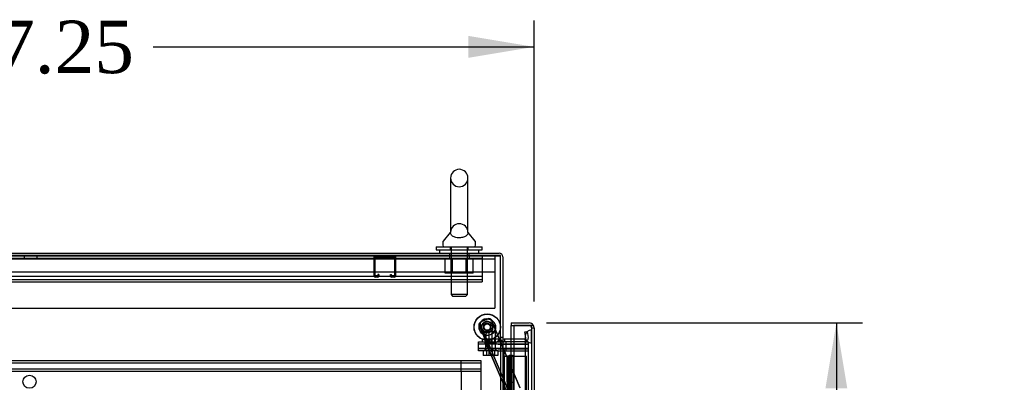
# Model space of a CAD drawing. Header units: inches. Extents: x 1 to 359, y -2 to 239.
# Tile 8 of 65: x 39 to 77, y 143 to 156. Entities that reach past the tile are written whole.
import ezdxf
from ezdxf.enums import TextEntityAlignment as Align
from ezdxf.lldxf.tags import DXFTag

# ---------------------------------------------------------------- set-up
doc = ezdxf.new("R2010")
doc.units = ezdxf.units.IN
doc.header["$MEASUREMENT"] = 0
for name, color, linetype in [('COM53964-5', 7, 'Continuous'), ('COM54746-60', 7, 'Continuous'), ('COM56676-2', 7, 'Continuous'), ('COM70098', 7, 'Continuous'), ('COM70216', 7, 'Continuous'), ('COM70220', 7, 'Continuous'), ('COM70739-9', 7, 'Continuous'), ('COM70839-3', 7, 'Continuous'), ('COM71195-7', 7, 'Continuous'), ('COM71298-9', 7, 'Continuous'), ('COM71300-10', 7, 'Continuous'), ('COM71301-10', 7, 'Continuous'), ('Default', 7, 'Continuous'), ('GSK87756', 7, 'Continuous'), ('NTS18024', 7, 'Continuous'), ('NTS86070', 7, 'Continuous'), ('ROL87452', 7, 'Continuous'), ('RVT17786', 7, 'Continuous'), ('SCC180005', 7, 'Continuous'), ('SCS86414', 7, 'Continuous'), ('WAF25376', 7, 'Continuous'), ('WAF25377', 7, 'Continuous'), ('WAM254785', 7, 'Continuous')]:
    doc.layers.add(name, color=color, linetype=linetype)
doc.styles.add('SEACAD_Times_New_Roman', font='times.ttf')
tags = doc.linetypes.add('HIDDEN2', pattern=[0.1875, 0.125, -0.0625]).pattern_tags.tags
tags[6:7] = [DXFTag(74, 4), DXFTag(75, 0), DXFTag(340, '0'), DXFTag(46, 0.0), DXFTag(50, 0.0), DXFTag(44, 0.0), DXFTag(45, 0.0)]
tags[4:5] = [DXFTag(74, 4), DXFTag(75, 0), DXFTag(340, '0'), DXFTag(46, 0.0), DXFTag(50, 0.0), DXFTag(44, 0.0), DXFTag(45, 0.0)]
doc.dimstyles.new('HAMMOND_(STH_-_540x360)', dxfattribs={"dimtxt": 2, "dimasz": 2.5, "dimexe": 1, "dimexo": 1, "dimgap": 0.5, "dimtad": 0, "dimtih": 1, "dimtoh": 1, "dimzin": 0, "dimdsep": 46, "dimtxsty": 'SEACAD_Times_New_Roman', "dimblk1": '_SE_FILLED', "dimblk2": '_SE_FILLED', "dimsah": 1, "dimcen": 1, "dimadec": 0, "dimazin": 0, "dimtfac": 0.8, "dimtofl": 0, "dimtmove": 0, "dimatfit": 3, "dimfxl": 1, "dimtolj": 1, "dimtzin": 0, "dimarcsym": 0})

# ---------------------------------------------------------------- blocks, each defined once
blk = doc.blocks.new('SE1')
at = {"layer": 'COM53964-5', "color": 7, "linetype": 'HIDDEN2'}
for p, q in [((39.428, 147.459), (39.428, 147.364)), ((39.928, 147.364), (39.928, 147.459)), ((56.866, 147.459), (56.866, 147.321)), ((22.491, 147.364), (56.866, 147.364)), ((56.866, 147.321), (56.866, 146.597)), ((22.491, 146.68), (56.866, 146.68)), ((22.491, 146.554), (56.866, 146.554)), ((22.491, 146.459), (56.866, 146.459)), ((56.866, 146.597), (56.866, 146.459)), ((22.443, 143.468), (56.818, 143.468)), ((22.443, 143.373), (56.818, 143.373)), ((56.071, 143.33), (56.071, 143.468)), ((56.071, 143.192), (56.071, 143.33)), ((56.818, 143.468), (56.818, 143.33)), ((56.818, 143.33), (56.818, 141.981)), ((22.443, 143.149), (56.818, 143.149)), ((22.443, 143.054), (56.818, 143.054)), ((56.071, 143.054), (56.071, 143.192)), ((56.071, 143.054), (56.071, 142.257))]:
    blk.add_line(p, q, dxfattribs=at)
blk.add_circle((39.63, 142.656), 0.25, dxfattribs=at)
at = {"layer": 'COM54746-60', "color": 7, "linetype": 'Continuous'}
for p, q in [((57.661, 143.633), (57.828, 143.633)), ((57.828, 143.633), (57.833, 143.633)), ((57.828, 142.633), (57.828, 143.633)), ((57.833, 143.633), (57.833, 142.633)), ((57.842, 143.633), (58.076, 143.633)), ((57.842, 143.633), (57.842, 142.633)), ((57.896, 143.642), (57.896, 143.668)), ((57.896, 143.668), (57.946, 143.668)), ((57.946, 143.642), (57.896, 143.642)), ((57.909, 143.642), (57.909, 143.633)), ((57.946, 143.668), (57.971, 143.668)), ((57.946, 143.642), (57.971, 143.642)), ((57.971, 143.668), (58.021, 143.668)), ((58.021, 143.642), (57.971, 143.642)), ((58.009, 143.633), (58.009, 143.642)), ((58.021, 143.668), (58.021, 143.642)), ((58.076, 143.633), (58.078, 143.633)), ((58.076, 142.633), (58.076, 143.633)), ((57.828, 142.633), (57.872, 142.633)), ((57.872, 142.633), (58.076, 142.633)), ((57.872, 142.633), (58.076, 142.633)), ((57.872, 141.633), (57.872, 142.633)), ((58.076, 141.633), (58.076, 142.633))]:
    blk.add_line(p, q, dxfattribs=at)
at = {"layer": 'COM54746-60', "color": 7, "linetype": 'HIDDEN2'}
for p, q in [((57.723, 83.633), (57.723, 143.633)), ((57.824, 143.633), (57.824, 142.633)), ((57.842, 143.633), (57.833, 143.633)), ((57.872, 143.633), (57.872, 142.633)), ((57.904, 143.633), (57.904, 142.633)), ((57.909, 143.633), (57.909, 84.633)), ((57.917, 143.633), (57.917, 142.633)), ((57.959, 143.633), (57.959, 142.633)), ((57.964, 142.633), (57.964, 143.633)), ((57.969, 142.633), (57.969, 143.633)), ((58.009, 84.633), (58.009, 143.633)), ((58.014, 142.633), (58.014, 143.633)), ((58.078, 143.633), (58.563, 143.633)), ((58.563, 83.633), (58.563, 143.633)), ((57.824, 142.633), (57.824, 141.633)), ((57.824, 142.633), (57.828, 142.633)), ((57.828, 142.633), (57.828, 141.633)), ((57.833, 141.633), (57.833, 142.633)), ((57.917, 141.633), (57.917, 142.633)), ((57.959, 141.633), (57.959, 142.633)), ((58.014, 141.633), (58.014, 142.633))]:
    blk.add_line(p, q, dxfattribs=at)
at = {"layer": 'COM56676-2', "color": 7, "linetype": 'HIDDEN2'}
for p, q in [((55.632, 147.459), (55.632, 147.334)), ((56.382, 147.334), (56.382, 147.459)), ((57.351, 147.459), (57.351, 147.274)), ((21.851, 147.334), (57.351, 147.334)), ((57.351, 147.274), (57.351, 145.459)), ((57.351, 146.834), (21.851, 146.834)), ((21.851, 145.459), (57.351, 145.459))]:
    blk.add_line(p, q, dxfattribs=at)
at = {"layer": 'COM70098', "color": 7, "linetype": 'HIDDEN2'}
for p, q in [((56.729, 144.084), (56.729, 144.179)), ((56.729, 144.179), (57.479, 144.179)), ((57.479, 144.084), (56.729, 144.084)), ((56.971, 144.179), (56.971, 144.084)), ((57.096, 144.179), (57.096, 144.084)), ((57.284, 144.084), (57.284, 144.179)), ((57.409, 144.084), (57.409, 144.179)), ((57.479, 144.179), (57.709, 144.179)), ((57.479, 144.084), (58.628, 144.084)), ((57.771, 144.179), (57.771, 144.084)), ((58.487, 144.179), (58.628, 144.179)), ((56.729, 143.834), (56.729, 143.929)), ((56.729, 143.929), (57.479, 143.929)), ((57.479, 143.834), (56.729, 143.834)), ((56.971, 143.929), (56.971, 143.834)), ((57.096, 143.929), (57.096, 143.834)), ((57.284, 143.834), (57.284, 143.929)), ((57.409, 143.834), (57.409, 143.929)), ((57.479, 143.929), (58.628, 143.929)), ((57.479, 143.834), (58.628, 143.834)), ((57.771, 143.929), (57.771, 143.834))]:
    blk.add_line(p, q, dxfattribs=at)
at = {"layer": 'COM70216', "color": 7, "linetype": 'HIDDEN2'}
for p, q in [((52.753, 146.689), (52.753, 147.416)), ((52.793, 146.689), (52.793, 147.416)), ((52.796, 147.419), (53.523, 147.419)), ((53.526, 147.416), (53.526, 146.689)), ((53.566, 147.416), (53.566, 146.689)), ((52.898, 146.686), (52.796, 146.686)), ((52.898, 146.646), (52.796, 146.646)), ((52.901, 146.74), (52.901, 146.689)), ((52.941, 146.74), (52.901, 146.74)), ((52.941, 146.74), (52.941, 146.689)), ((53.378, 146.689), (53.378, 146.74)), ((53.378, 146.74), (53.418, 146.74)), ((53.418, 146.689), (53.418, 146.74)), ((53.523, 146.686), (53.421, 146.686)), ((53.523, 146.646), (53.421, 146.646))]:
    blk.add_line(p, q, dxfattribs=at)
for centre, radius, start, end in [((52.796, 147.416), 0.043, 90, 180), ((52.796, 147.416), 0.003, 90, 180), ((53.523, 147.416), 0.043, 0, 90), ((53.523, 147.416), 0.003, 0, 90), ((52.796, 146.689), 0.043, 180, 270), ((52.796, 146.689), 0.003, 180, 270), ((52.898, 146.689), 0.003, 270, 0), ((52.898, 146.689), 0.043, 270, 0), ((53.421, 146.689), 0.043, 180, 270), ((53.421, 146.689), 0.003, 180, 270), ((53.523, 146.689), 0.003, 270, 0), ((53.523, 146.689), 0.043, 270, 0)]:
    blk.add_arc(centre, radius, start, end, dxfattribs=at)
at = {"layer": 'COM70220', "color": 7, "linetype": 'HIDDEN2'}
for p, q in [((58.749, 144.377), (58.751, 144.626)), ((58.751, 144.626), (58.751, 144.127)), ((58.751, 144.626), (58.752, 144.626)), ((58.752, 144.626), (58.752, 144.127)), ((58.503, 144.377), (58.503, 144.127)), ((58.503, 144.127), (58.503, 83.067)), ((58.749, 144.377), (58.749, 144.127)), ((58.751, 144.128), (58.749, 144.377)), ((58.749, 144.127), (58.749, 83.067)), ((58.752, 144.128), (58.751, 144.128)), ((58.751, 144.127), (58.751, 83.067)), ((58.752, 144.127), (58.752, 83.067))]:
    blk.add_line(p, q, dxfattribs=at)
blk.add_arc((58.753, 144.377), 0.25, 90, 270, dxfattribs=at)
at = {"layer": 'COM70739-9', "color": 7, "linetype": 'HIDDEN2'}
blk.add_line((57.691, 143.834), (57.691, 83.214), dxfattribs=at)
at = {"layer": 'COM70839-3', "color": 7, "linetype": 'HIDDEN2'}
for p, q in [((56.809, 144.829), (56.762, 144.809)), ((57.05, 144.131), (56.762, 144.809)), ((56.812, 144.822), (56.766, 144.802)), ((57.054, 144.124), (56.766, 144.802)), ((57.097, 144.151), (56.809, 144.829)), ((57.1, 144.143), (56.812, 144.822)), ((56.843, 144.953), (57.09, 145.057)), ((56.847, 144.945), (57.094, 145.05)), ((58.319, 142.419), (57.221, 145.004)), ((57.558, 144.212), (57.225, 144.997)), ((57.053, 144.041), (57.12, 144.069)), ((57.053, 144.041), (57.83, 142.212)), ((57.1, 144.143), (57.054, 144.124)), ((57.057, 144.033), (57.123, 144.062)), ((57.057, 144.033), (57.833, 142.204)), ((57.059, 144.026), (57.126, 144.054)), ((57.063, 144.019), (57.129, 144.047)), ((57.12, 144.069), (57.896, 142.24)), ((57.123, 144.062), (57.899, 142.232)), ((58.322, 142.412), (57.571, 144.182))]:
    blk.add_line(p, q, dxfattribs=at)
at = {"layer": 'COM70839-3', "color": 7, "linetype": 'Continuous'}
blk.add_line((57.571, 144.182), (57.558, 144.212), dxfattribs=at)
at = {"layer": 'COM70839-3', "color": 7, "linetype": 'HIDDEN2'}
blk.add_circle((57.066, 144.733), 0.129, dxfattribs=at)
for centre, radius, start, end in [((56.914, 144.884), 0.119, 164.677, 207.725), ((56.917, 144.877), 0.119, 164.6704, 207.7185), ((56.883, 144.861), 0.1, 113, 146.4013), ((56.886, 144.853), 0.1, 112.9934, 146.3948), ((57.062, 144.74), 0.129, 0, 226.114), ((57.129, 144.965), 0.1, 23, 113), ((57.133, 144.958), 0.1, 22.9934, 112.9934), ((57.062, 144.74), 0.129, 245.2466, 0)]:
    blk.add_arc(centre, radius, start, end, dxfattribs=at)
for points, knots in [([(56.762, 144.809), (56.762, 144.811), (56.761, 144.812), (56.761, 144.813), (56.761, 144.814), (56.76, 144.815), (56.76, 144.815), (56.759, 144.817), (56.759, 144.819), (56.757, 144.825), (56.757, 144.829), (56.756, 144.842), (56.757, 144.851), (56.763, 144.869), (56.767, 144.878), (56.777, 144.892), (56.781, 144.897), (56.786, 144.903), (56.787, 144.904), (56.79, 144.906), (56.791, 144.908), (56.793, 144.909), (56.793, 144.91), (56.794, 144.911), (56.794, 144.911), (56.795, 144.912), (56.795, 144.912), (56.796, 144.913), (56.798, 144.914), (56.799, 144.916)], [0, 0, 0, 0, 0.03125, 0.03125, 0.046875, 0.046875, 0.0625, 0.0625, 0.125, 0.125, 0.25, 0.25, 0.5, 0.5, 0.75, 0.75, 0.875, 0.875, 0.90625, 0.90625, 0.9375, 0.9375, 0.953125, 0.953125, 0.960938, 0.960938, 0.96875, 0.96875, 1, 1, 1, 1]), ([(56.766, 144.802), (56.765, 144.803), (56.765, 144.805), (56.764, 144.806), (56.764, 144.806), (56.764, 144.807), (56.764, 144.807), (56.763, 144.81), (56.762, 144.812), (56.761, 144.818), (56.76, 144.822), (56.759, 144.835), (56.76, 144.843), (56.766, 144.862), (56.771, 144.871), (56.781, 144.885), (56.785, 144.89), (56.79, 144.896), (56.791, 144.897), (56.793, 144.899), (56.794, 144.9), (56.796, 144.902), (56.797, 144.903), (56.797, 144.903), (56.798, 144.904), (56.798, 144.904), (56.799, 144.905), (56.8, 144.906), (56.801, 144.907), (56.803, 144.908)], [0, 0, 0, 0, 0.03125, 0.03125, 0.046875, 0.046875, 0.0625, 0.0625, 0.125, 0.125, 0.25, 0.25, 0.5, 0.5, 0.75, 0.75, 0.875, 0.875, 0.90625, 0.90625, 0.9375, 0.9375, 0.953125, 0.953125, 0.960938, 0.960938, 0.96875, 0.96875, 1, 1, 1, 1]), ([(57.05, 144.131), (57.051, 144.129), (57.052, 144.125), (57.054, 144.119), (57.055, 144.113), (57.057, 144.1), (57.056, 144.084), (57.054, 144.071), (57.053, 144.063), (57.052, 144.057), (57.052, 144.051), (57.052, 144.045), (57.053, 144.042), (57.053, 144.041)], [0, 0, 0, 0, 0.049102, 0.098523, 0.149018, 0.200844, 0.426475, 0.554365, 0.622319, 0.692911, 0.79099, 0.893216, 1, 1, 1, 1]), ([(57.054, 144.124), (57.054, 144.122), (57.056, 144.118), (57.058, 144.112), (57.059, 144.106), (57.061, 144.092), (57.06, 144.077), (57.058, 144.063), (57.057, 144.056), (57.056, 144.05), (57.055, 144.044), (57.055, 144.038), (57.056, 144.035), (57.057, 144.033)], [0, 0, 0, 0, 0.049102, 0.098523, 0.149018, 0.200844, 0.426475, 0.554365, 0.622319, 0.692911, 0.79099, 0.893216, 1, 1, 1, 1]), ([(57.097, 144.151), (57.097, 144.149), (57.098, 144.148), (57.098, 144.147), (57.098, 144.146), (57.099, 144.146), (57.099, 144.145), (57.1, 144.143), (57.101, 144.141), (57.103, 144.135), (57.104, 144.131), (57.107, 144.12), (57.109, 144.112), (57.114, 144.09), (57.116, 144.077), (57.12, 144.069)], [0, 0, 0, 0, 0.03125, 0.03125, 0.046875, 0.046875, 0.0625, 0.0625, 0.125, 0.125, 0.25, 0.25, 0.5, 0.5, 1, 1, 1, 1]), ([(57.1, 144.143), (57.101, 144.142), (57.101, 144.141), (57.102, 144.139), (57.102, 144.139), (57.102, 144.138), (57.102, 144.138), (57.103, 144.135), (57.104, 144.134), (57.106, 144.128), (57.107, 144.124), (57.111, 144.112), (57.113, 144.105), (57.118, 144.083), (57.119, 144.07), (57.123, 144.062)], [0, 0, 0, 0, 0.03125, 0.03125, 0.046875, 0.046875, 0.0625, 0.0625, 0.125, 0.125, 0.25, 0.25, 0.5, 0.5, 1, 1, 1, 1])]:
    blk.add_open_spline(points, degree=3, knots=knots, dxfattribs=at)
at = {"layer": 'COM71195-7', "color": 7, "linetype": 'Continuous'}
for p, q in [((57.973, 144.899), (57.973, 144.804)), ((57.973, 144.899), (58.658, 144.899)), ((57.973, 144.804), (58.658, 144.804)), ((57.973, 144.274), (57.973, 144.804)), ((57.973, 144.804), (58.078, 144.804)), ((58.658, 144.804), (58.078, 144.804)), ((58.078, 144.804), (58.078, 82.462)), ((58.822, 144.804), (58.658, 144.804)), ((58.658, 144.804), (58.822, 144.804)), ((58.848, 144.709), (58.848, 82.557))]:
    blk.add_line(p, q, dxfattribs=at)
at = {"layer": 'COM71195-7', "color": 7, "linetype": 'HIDDEN2'}
for p, q in [((58.753, 144.709), (58.753, 82.557)), ((58.753, 144.709), (58.848, 144.709)), ((57.973, 82.712), (57.973, 144.274))]:
    blk.add_line(p, q, dxfattribs=at)
at = {"layer": 'COM71195-7', "color": 7, "linetype": 'Continuous'}
for start, end in [(30, 90), (0, 30)]:
    blk.add_arc((58.658, 144.709), 0.19, start, end, dxfattribs=at)
at = {"layer": 'COM71195-7', "color": 7, "linetype": 'HIDDEN2'}
blk.add_arc((58.658, 144.709), 0.095, 0, 90, dxfattribs=at)
blk.add_ellipse((58.658, 144.709), major_axis=(-0.095, 0), ratio=0.999171, start_param=3.141593, end_param=4.712389, dxfattribs=at)
at = {"layer": 'COM71195-7', "color": 7, "linetype": 'Continuous'}
blk.add_ellipse((58.658, 144.709), major_axis=(-0.19, 0), ratio=0.999171, start_param=3.141593, end_param=3.665191, dxfattribs=at)
at = {"layer": 'COM71298-9', "color": 7, "linetype": 'Continuous'}
for p, q in [((21.696, 147.554), (57.518, 147.554)), ((57.661, 147.411), (57.661, 144.209)), ((57.566, 144.212), (57.566, 144.209)), ((57.566, 144.209), (57.661, 144.209)), ((58.078, 144.274), (57.709, 144.274))]:
    blk.add_line(p, q, dxfattribs=at)
at = {"layer": 'COM71298-9', "color": 7, "linetype": 'HIDDEN2'}
for p, q in [((21.696, 147.459), (57.518, 147.459)), ((55.622, 147.554), (55.622, 147.459)), ((56.372, 147.459), (56.372, 147.554)), ((58.494, 144.559), (58.587, 144.576)), ((58.534, 144.331), (58.494, 144.559)), ((58.587, 144.576), (58.628, 144.347)), ((57.661, 144.337), (57.566, 144.337)), ((58.487, 144.179), (57.709, 144.179)), ((57.729, 144.179), (57.729, 144.274)), ((58.487, 144.274), (58.078, 144.274)), ((58.534, 144.313), (58.534, 144.331)), ((58.628, 144.347), (58.63, 144.33))]:
    blk.add_line(p, q, dxfattribs=at)
at = {"layer": 'COM71298-9', "color": 7, "linetype": 'Continuous'}
for centre, radius, start, end in [((57.518, 147.411), 0.143, 0, 90), ((57.709, 144.322), 0.143, 232.2051, 259.2706), ((57.709, 144.322), 0.048, 180, 270)]:
    blk.add_arc(centre, radius, start, end, dxfattribs=at)
at = {"layer": 'COM71298-9', "color": 7, "linetype": 'HIDDEN2'}
for centre, radius, start, end in [((57.518, 147.411), 0.048, 0, 90), ((57.709, 144.322), 0.143, 180, 232.2051), ((57.709, 144.322), 0.143, 259.2706, 270), ((58.487, 144.322), 0.143, 270, 2.9658), ((58.487, 144.322), 0.048, 270, 348.6027)]:
    blk.add_arc(centre, radius, start, end, dxfattribs=at)
at = {"layer": 'COM71300-10', "color": 7, "linetype": 'Continuous'}
for p, q in [((57.566, 147.462), (21.791, 147.462)), ((57.566, 144.212), (57.566, 147.462)), ((57.471, 144.182), (57.471, 144.212)), ((57.471, 144.212), (57.566, 144.212)), ((57.471, 144.182), (57.661, 144.182)), ((57.661, 144.182), (57.661, 82.867)), ((57.756, 144.182), (57.661, 144.182)), ((58.078, 144.182), (57.756, 144.182))]:
    blk.add_line(p, q, dxfattribs=at)
at = {"layer": 'COM71300-10', "color": 7, "linetype": 'HIDDEN2'}
for p, q in [((57.566, 144.182), (57.566, 82.867)), ((58.628, 144.182), (58.078, 144.182)), ((58.628, 144.182), (58.628, 82.867))]:
    blk.add_line(p, q, dxfattribs=at)
at = {"layer": 'COM71301-10', "color": 7, "linetype": 'HIDDEN2'}
for p, q in [((57.518, 147.459), (57.566, 147.459)), ((57.471, 144.209), (57.559, 144.209)), ((57.471, 144.182), (57.471, 144.179))]:
    blk.add_line(p, q, dxfattribs=at)
at = {"layer": 'COM71301-10', "color": 7, "linetype": 'Continuous'}
blk.add_line((57.559, 144.209), (57.566, 144.209), dxfattribs=at)
at = {"layer": 'GSK87756', "color": 7, "linetype": 'HIDDEN2'}
for p, q in [((56.729, 143.913), (56.729, 144.101)), ((56.729, 144.101), (57.479, 144.101)), ((57.003, 144.101), (57.003, 143.913)), ((57.128, 144.101), (57.128, 143.913)), ((57.253, 143.913), (57.253, 144.101)), ((57.378, 143.913), (57.378, 144.101)), ((57.479, 144.101), (58.628, 144.101)), ((57.771, 144.101), (57.771, 143.913)), ((57.479, 143.913), (56.729, 143.913)), ((57.479, 143.913), (58.628, 143.913))]:
    blk.add_line(p, q, dxfattribs=at)
at = {"layer": 'NTS18024', "color": 7, "linetype": 'HIDDEN2'}
for p, q in [((55.462, 146.789), (55.462, 147.334)), ((55.684, 146.789), (55.684, 147.334)), ((55.733, 147.334), (55.733, 146.789)), ((55.734, 146.789), (55.734, 147.334)), ((56.26, 146.789), (56.26, 147.334)), ((56.26, 146.789), (56.26, 147.334)), ((56.309, 146.789), (56.309, 147.334)), ((56.534, 146.789), (56.534, 147.334)), ((55.734, 146.789), (55.462, 146.789)), ((56.26, 146.789), (55.734, 146.789)), ((56.534, 146.789), (56.26, 146.789))]:
    blk.add_line(p, q, dxfattribs=at)
at = {"layer": 'NTS86070', "color": 7, "linetype": 'HIDDEN2'}
for p, q in [((57.005, 144.279), (56.878, 144.279)), ((56.878, 144.179), (56.878, 144.279)), ((56.981, 144.179), (56.981, 144.149)), ((57.116, 144.139), (56.991, 144.139)), ((57.503, 144.279), (57.003, 144.279)), ((57.003, 144.179), (57.003, 144.279)), ((57.003, 144.139), (57.003, 144.279)), ((57.027, 144.279), (57.027, 144.139)), ((57.106, 144.179), (57.106, 144.149)), ((57.116, 144.139), (57.389, 144.139)), ((57.128, 144.139), (57.128, 144.279)), ((57.152, 144.279), (57.152, 144.139)), ((57.228, 144.139), (57.228, 144.279)), ((57.253, 144.139), (57.253, 144.279)), ((57.274, 144.149), (57.274, 144.179)), ((57.353, 144.139), (57.353, 144.279)), ((57.378, 144.139), (57.378, 144.279)), ((57.378, 144.179), (57.378, 144.279)), ((57.399, 144.149), (57.399, 144.179)), ((57.503, 144.179), (57.503, 144.279))]:
    blk.add_line(p, q, dxfattribs=at)
for centre, start, end in [((56.991, 144.149), 180, 270), ((57.116, 144.149), 180, 270), ((57.264, 144.149), 270, 0), ((57.389, 144.149), 270, 0)]:
    blk.add_arc(centre, 0.01, start, end, dxfattribs=at)
at = {"layer": 'ROL87452', "color": 7, "linetype": 'HIDDEN2'}
for centre, radius in [((57.062, 144.74), 0.5), ((57.066, 144.733), 0.5), ((57.062, 144.74), 0.206), ((57.066, 144.733), 0.206)]:
    blk.add_circle(centre, radius, dxfattribs=at)
at = {"layer": 'RVT17786', "color": 7, "linetype": 'HIDDEN2'}
for centre, radius in [((57.066, 144.733), 0.217), ((57.062, 144.74), 0.125), ((57.066, 144.733), 0.125)]:
    blk.add_circle(centre, radius, dxfattribs=at)
for start, end in [(41.1086, 200.5173), (209.9373, 0), (0, 3.3473)]:
    blk.add_arc((57.062, 144.74), 0.217, start, end, dxfattribs=at)
at = {"layer": 'SCC180005', "color": 7, "linetype": 'HIDDEN2'}
for p, q in [((57.13, 144.584), (57.005, 144.584)), ((57.005, 144.584), (57.005, 143.834)), ((57.13, 144.584), (57.376, 144.584)), ((57.13, 144.584), (57.13, 143.834)), ((57.251, 143.834), (57.251, 144.584)), ((57.376, 143.834), (57.376, 144.584)), ((56.912, 143.834), (56.912, 143.66)), ((57.037, 143.66), (56.912, 143.66)), ((57.037, 143.834), (57.037, 143.66)), ((57.253, 143.66), (57.037, 143.66)), ((57.128, 143.834), (57.128, 143.66)), ((57.253, 143.834), (57.253, 143.66)), ((57.469, 143.66), (57.253, 143.66)), ((57.344, 143.834), (57.344, 143.66)), ((57.469, 143.834), (57.469, 143.66))]:
    blk.add_line(p, q, dxfattribs=at)
at = {"layer": 'SCS86414', "color": 7, "linetype": 'Continuous'}
for p, q in [((55.665, 150.419), (55.665, 148.348)), ((56.328, 148.349), (56.328, 150.419)), ((55.657, 148.339), (55.385, 148.012)), ((56.608, 148.012), (56.337, 148.338)), ((55.372, 147.973), (55.372, 147.854)), ((56.622, 147.854), (56.622, 147.973))]:
    blk.add_line(p, q, dxfattribs=at)
at = {"layer": 'SCS86414', "color": 7, "linetype": 'HIDDEN2'}
for p, q in [((55.665, 148.348), (55.665, 148.348)), ((56.328, 148.348), (56.328, 148.349)), ((55.685, 147.794), (55.685, 145.979)), ((56.309, 145.979), (56.309, 147.794)), ((56.309, 145.979), (55.685, 145.979)), ((55.685, 145.979), (55.745, 145.919)), ((55.745, 145.919), (56.249, 145.919)), ((56.249, 145.919), (56.309, 145.979))]:
    blk.add_line(p, q, dxfattribs=at)
at = {"layer": 'SCS86414', "color": 7, "linetype": 'Continuous'}
for centre, radius, start, end in [((55.997, 150.419), 0.331, 0, 180), ((55.432, 147.973), 0.06, 140.3214, 180), ((55.432, 147.854), 0.06, 180, 270), ((56.562, 147.854), 0.06, 270, 0), ((56.562, 147.973), 0.06, 0, 39.6786)]:
    blk.add_arc(centre, radius, start, end, dxfattribs=at)
at = {"layer": 'SCS86414', "color": 7, "linetype": 'HIDDEN2'}
for centre, start, end in [((55.997, 150.419), 180, 0), ((55.997, 148.348), 0, 180)]:
    blk.add_arc(centre, 0.331, start, end, dxfattribs=at)
for points, knots in [([(55.667, 148.331), (55.666, 148.333), (55.665, 148.343), (55.665, 148.354), (55.665, 148.358), (55.666, 148.359), (55.666, 148.36), (55.666, 148.36)], [0.8624307, 0.8624307, 0.8624307, 0.8624307, 0.8818186, 0.9583023, 0.9857541, 0.999613, 1, 1, 1, 1]), ([(55.665, 148.358), (55.666, 148.359), (55.666, 148.359), (55.666, 148.359), (55.666, 148.358), (55.665, 148.356)], [0.67606238, 0.67606238, 0.67606238, 0.67606238, 0.6875, 0.6875, 0.69794894, 0.69794894, 0.69794894, 0.69794894]), ([(56.328, 148.341), (56.327, 148.333), (56.326, 148.322), (56.318, 148.286), (56.305, 148.258), (56.26, 148.211), (56.232, 148.191), (56.196, 148.174)], [0.2213687, 0.2213687, 0.2213687, 0.2213687, 0.25, 0.25, 0.3125, 0.3125, 0.3624597, 0.3624597, 0.3624597, 0.3624597]), ([(56.328, 148.356), (56.328, 148.359), (56.328, 148.36), (56.328, 148.359), (56.328, 148.359), (56.328, 148.358)], [0.17047341, 0.17047341, 0.17047341, 0.17047341, 0.1875, 0.1875, 0.191842, 0.191842, 0.191842, 0.191842]), ([(56.328, 148.36), (56.328, 148.36), (56.328, 148.359), (56.328, 148.359), (56.328, 148.358), (56.328, 148.357), (56.328, 148.357)], [0, 0, 0, 0, 0.004369, 0.166714, 0.671882, 1, 1, 1, 1])]:
    blk.add_open_spline(points, degree=3, knots=knots, dxfattribs=at)
at = {"layer": 'SCS86414', "color": 7, "linetype": 'Continuous'}
blk.add_open_spline([(56.203, 148.18), (56.201, 148.179), (56.181, 148.169), (56.128, 148.152), (56.044, 148.138), (55.954, 148.137), (55.87, 148.15), (55.798, 148.174), (55.74, 148.207), (55.698, 148.247), (55.674, 148.29), (55.668, 148.319), (55.667, 148.331)], degree=3, knots=[0, 0, 0, 0, 0.0091008, 0.0956435, 0.1871729, 0.2744887, 0.3604436, 0.4473493, 0.5386856, 0.6379528, 0.7497293, 0.8624307, 0.8624307, 0.8624307, 0.8624307], dxfattribs=at)
at = {"layer": 'WAF25376', "color": 7, "linetype": 'HIDDEN2'}
for centre, radius in [((57.066, 144.733), 0.315), ((57.062, 144.74), 0.14), ((57.066, 144.733), 0.14)]:
    blk.add_circle(centre, radius, dxfattribs=at)
for start, end in [(164.5368, 0), (0, 147.2294)]:
    blk.add_arc((57.062, 144.74), 0.315, start, end, dxfattribs=at)
at = {"layer": 'WAF25377', "color": 7, "linetype": 'Continuous'}
for p, q in [((55.122, 147.794), (56.872, 147.794)), ((55.122, 147.794), (55.122, 147.679)), ((56.872, 147.679), (56.872, 147.794)), ((55.122, 147.679), (56.872, 147.679))]:
    blk.add_line(p, q, dxfattribs=at)
at = {"layer": 'WAF25377', "color": 7, "linetype": 'HIDDEN2'}
for p, q in [((55.657, 147.794), (55.657, 147.679)), ((56.337, 147.679), (56.337, 147.794))]:
    blk.add_line(p, q, dxfattribs=at)
at = {"layer": 'WAM254785', "color": 7, "linetype": 'Continuous'}
for p, q in [((55.247, 147.679), (55.247, 147.554)), ((56.747, 147.554), (56.747, 147.679))]:
    blk.add_line(p, q, dxfattribs=at)
at = {"layer": 'WAM254785', "color": 7, "linetype": 'HIDDEN2'}
for p, q in [((55.684, 147.679), (55.684, 147.554)), ((56.309, 147.554), (56.309, 147.679))]:
    blk.add_line(p, q, dxfattribs=at)
blk = doc.blocks.new('DMBLK97')
at = {"layer": 'Default', "linetype": 'Continuous', "transparency": 16777216}
for points in [[(24.101, 155.834), (21.601, 155.417), (24.101, 155)], [(56.348, 155.834), (56.348, 155), (58.848, 155.417)]]:
    blk.add_hatch(color=7, dxfattribs=at).paths.add_polyline_path(points)
at = {"layer": 'Default', "color": 7, "linetype": 'Continuous', "transparency": 16777216}
for p, q in [((21.601, 148.462), (21.601, 156.417)), ((58.848, 145.709), (58.848, 156.417)), ((21.601, 155.417), (36.112, 155.417)), ((44.336, 155.417), (58.848, 155.417))]:
    blk.add_line(p, q, dxfattribs=at)
at = {"layer": 'Default', "color": 7, "linetype": 'Continuous', "transparency": 16777216, "style": 'SEACAD_Times_New_Roman'}
blk.add_text('37.25', height=2, dxfattribs=at).set_placement((36.812, 156.417), align=Align.TOP_LEFT)
blk = doc.blocks.new('_SE_FILLED')
at = {"color": 0}
blk.add_line((0, 0), (-1, 0), dxfattribs=at)
blk.add_solid([(0, 0), (-1, -0.1665), (-1, 0.1665), (0, 0)], dxfattribs=at)
blk = doc.blocks.new('DMBLK106')
at = {"layer": 'Default', "linetype": 'Continuous', "transparency": 16777216}
for points in [[(70.777, 142.399), (70.36, 144.899), (69.944, 142.399)], [(70.777, 84.867), (69.944, 84.867), (70.36, 82.367)]]:
    blk.add_hatch(color=7, dxfattribs=at).paths.add_polyline_path(points)
at = {"layer": 'Default', "color": 7, "linetype": 'Continuous', "transparency": 16777216}
for p, q in [((59.315, 144.899), (71.36, 144.899)), ((70.36, 144.899), (70.36, 115.333)), ((70.36, 108.933), (70.36, 82.367)), ((59.658, 82.367), (71.36, 82.367))]:
    blk.add_line(p, q, dxfattribs=at)
at = {"layer": 'Default', "color": 7, "linetype": 'Continuous', "transparency": 16777216, "style": 'SEACAD_Times_New_Roman'}
for s, p in [('62.53', (66.948, 114.633)), ('OPENNING', (62.801, 111.633))]:
    blk.add_text(s, height=2, dxfattribs=at).set_placement(p, align=Align.TOP_LEFT)

msp = doc.modelspace()

# ---------------------------------------------------------------- block references
at = {"layer": 'Default'}
msp.add_blockref('SE1', (0, 0), dxfattribs=at)

# ---------------------------------------------------------------- dimensions: what is measured, and where the dimension line sits
at = {"layer": 'Default', "color": 7, "linetype": 'Continuous'}
dim = msp.add_linear_dim(base=(58.848, 155.417), p1=(21.601, 147.462), p2=(58.848, 144.709), text='\\A1;<>', dimstyle='HAMMOND_(STH_-_540x360)', dxfattribs=at)
dim.commit()
dim.dimension.update_dxf_attribs({"geometry": 'DMBLK97', "text_midpoint": (40.224, 155.417), "dimtype": 160})
dim = msp.add_linear_dim(base=(70.36, 82.367), p1=(58.315, 144.899), p2=(57.973, 82.367), angle=90, text='\\A1;<>\\POPENNING', dimstyle='HAMMOND_(STH_-_540x360)', dxfattribs=at)
dim.commit()
dim.dimension.update_dxf_attribs({"geometry": 'DMBLK106', "text_midpoint": (70.36, 113.633), "dimtype": 160})

doc.saveas('drawing.dxf')
